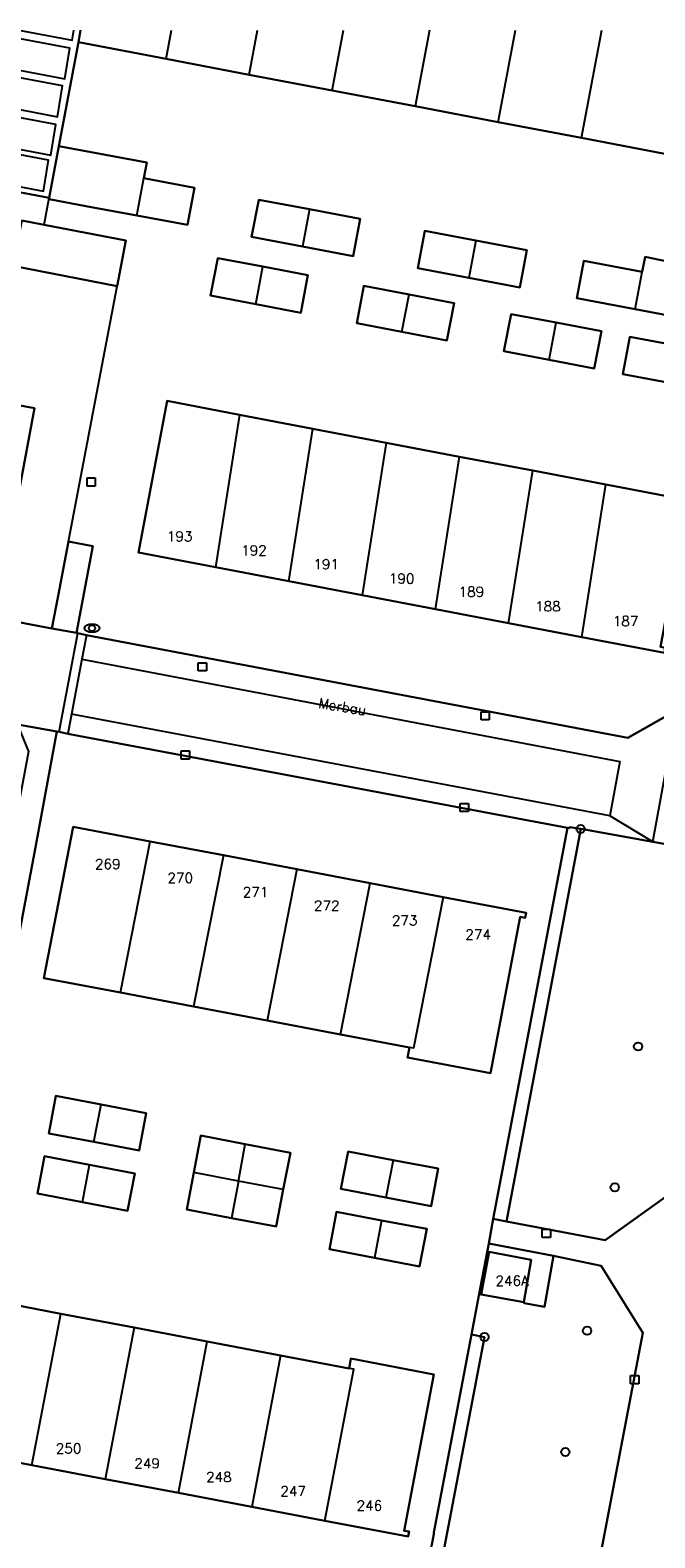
# Model space of a CAD drawing. Header units: metres. Extents: x 108000 to 109000, y 423600 to 424200.
# Tile 56 of 106: x 108507 to 108545, y 424109 to 424200. Entities that reach past the tile are written whole.
import ezdxf

# ---------------------------------------------------------------- set-up
doc = ezdxf.new("R2010")
doc.units = ezdxf.units.M
doc.header["$MEASUREMENT"] = 0
for name, color, linetype in [('Erf', 10, 'Continuous'), ('groenvoorziening', 10, 'Continuous'), ('Hek', 10, 'Continuous'), ('Huisnummers', 10, 'Continuous'), ('kolk', 10, 'Continuous'), ('onverhard', 10, 'Continuous'), ('open verharding', 10, 'Continuous'), ('Openbare_ruimtenaam', 10, 'Continuous'), ('pand', 10, 'Continuous'), ('vegetatieobject', 10, 'Continuous'), ('waterstandmeter', 10, 'Continuous'), ('Wegmarkering', 10, 'Continuous'), ('Woonerf', 10, 'Continuous')]:
    doc.layers.add(name, color=color, linetype=linetype)
doc.styles.get("Standard").update_dxf_attribs({"font": 'txt.shx'})

# ---------------------------------------------------------------- blocks, each defined once
blk = doc.blocks.new('138_ACAD_1_FMEBLOCK62')
at = {"layer": 'Erf', "color": 52, "true_color": 0xd2d200}
for points in [[(21.085, 21.356), (19.481, 12.916), (14.298, 13.901), (9.268, 14.857), (4.24, 15.812), (-0.768, 16.764), (-5.776, 17.716), (-10.784, 18.669), (-15.792, 19.62), (-21.089, 20.627), (-22.264, 14.351), (-16.963, 13.374), (-17.14, 12.42), (-14.089, 11.846), (-14.509, 9.606), (-17.56, 10.17), (-20.629, 10.736), (-22.855, 11.148), (-22.845, 11.232)], [(-21.692, -9.509), (-20.209, -9.791), (-21.2, -15.013), (-21.124, -15.025), (-20.595, -15.155), (12.072, -21.356), (14.978, -19.708), (15.028, -19.71), (16.705, -10.915), (17.477, -6.861), (17.505, -6.713), (22.855, 21.356)]]:
    blk.add_lwpolyline(points, dxfattribs=at)

msp = doc.modelspace()

# ---------------------------------------------------------------- linework, layer by layer
at = {"layer": 'Erf', "color": 52, "true_color": 0xd2d200}
for p, q in [((108508.374, 424189.876), (108492.607, 424192.853)), ((108508.063, 424188.256), (108508.374, 424189.876)), ((108506.713, 424188.515), (108508.063, 424188.256)), ((108509.527, 424169.134), (108512.464, 424184.558))]:
    msp.add_line(p, q, dxfattribs=at)
for points in [[(108520.58, 424187.52), (108521.01, 424189.77), (108524.07, 424189.191), (108527.14, 424188.61), (108526.72, 424186.36), (108523.65, 424186.94), (108520.58, 424187.52)], [(108512.464, 424184.558), (108506.177, 424185.78), (108506.713, 424188.515)], [(108508.063, 424188.256), (108512.996, 424187.31), (108512.464, 424184.558)], [(108530.61, 424185.63), (108531.03, 424187.88), (108534.111, 424187.304), (108537.18, 424186.73), (108536.76, 424184.48), (108533.681, 424185.056), (108530.61, 424185.63)], [(108520.83, 424183.47), (108518.11, 424183.99), (108518.54, 424186.25), (108521.26, 424185.73), (108523.98, 424185.21), (108523.55, 424182.95), (108520.83, 424183.47)], [(108540.2, 424183.83), (108540.62, 424186.08), (108544.14, 424185.419), (108544.321, 424186.319), (108550.972, 424184.938), (108550.429, 424181.847), (108547.22, 424182.5), (108543.719, 424183.163), (108540.2, 424183.83)], [(108529.65, 424181.79), (108526.93, 424182.31), (108527.36, 424184.57), (108530.08, 424184.05), (108532.8, 424183.53), (108532.37, 424181.27), (108529.65, 424181.79)], [(108536.24, 424182.87), (108538.96, 424182.351), (108541.69, 424181.83), (108541.26, 424179.58), (108538.53, 424180.101), (108535.81, 424180.62), (108536.24, 424182.87)], [(108546.64, 424180.89), (108546.21, 424178.63), (108542.98, 424179.25), (108543.41, 424181.5), (108546.64, 424180.89)], [(108501.584, 424178.272), (108507.485, 424177.187), (108505.273, 424165.393), (108499.376, 424166.499), (108501.584, 424178.272)], [(108528.701, 424175.105), (108533.12, 424174.261), (108537.541, 424173.417), (108541.961, 424172.573), (108546.9, 424171.63), (108545.25, 424162.79), (108545.54, 424162.73), (108545.49, 424162.43), (108540.51, 424163.378), (108536.09, 424164.219), (108531.67, 424165.061), (108527.25, 424165.902), (108522.821, 424166.745), (108518.401, 424167.587), (108513.76, 424168.47), (108515.48, 424177.63), (108519.851, 424176.795), (108524.27, 424175.951), (108528.701, 424175.105)], [(108498.212, 424165.851), (108503.967, 424164.76), (108504.483, 424164.663), (108508.527, 424163.896), (108508.905, 424165.867), (108509.527, 424169.134)], [(108533.85, 424121.281), (108534.317, 424123.733), (108534.896, 424126.776), (108535.166, 424128.259), (108539.639, 424151.868), (108509.498, 424157.539), (108508.979, 424157.647), (108508.838, 424157.674), (108507.564, 424150.803), (108501.038, 424116.184), (108499.714, 424109.29), (108499.766, 424109.27), (108500.275, 424109.156), (108530.879, 424103.339), (108530.868, 424103.277), (108531.224, 424103.209), (108531.383, 424104.047), (108531.129, 424104.096), (108530.622, 424104.194), (108531.441, 424108.506), (108531.581, 424109.243), (108531.577, 424109.343), (108533.85, 424121.281)], [(108512.68, 424141.918), (108508.05, 424142.8), (108509.81, 424151.93), (108514.471, 424151.043), (108518.879, 424150.204), (108523.31, 424149.361), (108527.74, 424148.518), (108532.15, 424147.679), (108537.14, 424146.73), (108537.09, 424146.43), (108536.79, 424146.49), (108535, 424137.06), (108529.99, 424138.01), (108530.1, 424138.6), (108525.954, 424139.39), (108521.519, 424140.235), (108517.086, 424141.079), (108512.68, 424141.918)], [(108511.071, 424132.905), (108508.35, 424133.42), (108508.78, 424135.68), (108511.501, 424135.165), (108514.22, 424134.65), (108513.79, 424132.39), (108511.071, 424132.905)], [(108516.67, 424128.83), (108517.09, 424131.06), (108517.51, 424133.29), (108520.2, 424132.778), (108522.92, 424132.26), (108522.495, 424130.029), (108522.07, 424127.8), (108519.371, 424128.315), (108516.67, 424128.83)], [(108510.38, 424129.27), (108507.66, 424129.79), (108508.09, 424132.04), (108510.809, 424131.525), (108513.53, 424131.01), (108513.1, 424128.75), (108510.38, 424129.27)], [(108525.97, 424130.07), (108526.4, 424132.33), (108529.121, 424131.815), (108531.84, 424131.3), (108531.41, 424129.04), (108528.691, 424129.555), (108525.97, 424130.07)], [(108525.28, 424126.43), (108525.71, 424128.69), (108528.429, 424128.175), (108531.15, 424127.66), (108530.72, 424125.4), (108527.999, 424125.915), (108525.28, 424126.43)], [(108507.329, 424113.405), (108502.67, 424114.29), (108504.4, 424123.43), (108509.069, 424122.544), (108513.489, 424121.704), (108517.909, 424120.865), (108522.329, 424120.026), (108526.47, 424119.24), (108526.58, 424119.83), (108531.58, 424118.88), (108529.79, 424109.44), (108530.08, 424109.39), (108530.03, 424109.09), (108525.011, 424110.044), (108520.589, 424110.884), (108516.169, 424111.724), (108511.749, 424112.564), (108507.329, 424113.405)]]:
    msp.add_lwpolyline(points, dxfattribs=at)
at = {"layer": 'groenvoorziening', "color": 3}
for points in [[(108549.554, 424149.584), (108549.107, 424150.24), (108544.784, 424151.015), (108540.439, 424151.793), (108535.952, 424128.109), (108541.913, 424126.973), (108545.813, 424129.785), (108546.169, 424131.824), (108549.554, 424149.584)], [(108544.19, 424121.38), (108541.664, 424125.439), (108538.79, 424126.026), (108538.26, 424122.96), (108537.022, 424123.182), (108537.01, 424123.24), (108534.44, 424123.71), (108534.317, 424123.733), (108533.85, 424121.281), (108534.636, 424121.135), (108532.205, 424108.364), (108531.383, 424104.047), (108531.224, 424103.209), (108535.312, 424102.433), (108538.815, 424101.767), (108540.691, 424103.025), (108544.19, 424121.38)]]:
    msp.add_lwpolyline(points, dxfattribs=at)
at = {"layer": 'Hek', "color": 30}
msp.add_line((108535.166, 424128.259), (108539.639, 424151.868), dxfattribs=at)
msp.add_lwpolyline([(108534.896, 424126.776), (108534.317, 424123.733), (108533.85, 424121.281), (108531.577, 424109.343)], dxfattribs=at)
at = {"layer": 'kolk', "color": 30, "true_color": 0xf07a00}
for p, q in [((108510.653, 424172.479), (108510.653, 424172.979)), ((108510.653, 424172.979), (108511.153, 424172.979)), ((108511.153, 424172.979), (108511.153, 424172.479)), ((108511.153, 424172.479), (108510.653, 424172.479)), ((108517.353, 424161.329), (108517.353, 424161.829)), ((108517.353, 424161.829), (108517.853, 424161.829)), ((108517.853, 424161.329), (108517.353, 424161.329)), ((108517.853, 424161.829), (108517.853, 424161.329)), ((108534.425, 424158.373), (108534.425, 424158.873)), ((108534.425, 424158.873), (108534.925, 424158.873)), ((108534.925, 424158.373), (108534.425, 424158.373)), ((108534.925, 424158.873), (108534.925, 424158.373)), ((108516.332, 424156.012), (108516.332, 424156.512)), ((108516.332, 424156.512), (108516.832, 424156.512)), ((108516.832, 424156.512), (108516.832, 424156.012)), ((108516.832, 424156.012), (108516.332, 424156.012)), ((108533.174, 424152.84), (108533.174, 424153.34)), ((108533.174, 424153.34), (108533.674, 424153.34)), ((108533.674, 424153.34), (108533.674, 424152.84)), ((108533.674, 424152.84), (108533.174, 424152.84)), ((108538.109, 424127.15), (108538.109, 424127.65)), ((108538.109, 424127.65), (108538.609, 424127.65)), ((108538.609, 424127.65), (108538.609, 424127.15)), ((108538.609, 424127.15), (108538.109, 424127.15)), ((108543.449, 424118.305), (108543.449, 424118.805)), ((108543.449, 424118.805), (108543.949, 424118.805)), ((108543.949, 424118.305), (108543.449, 424118.305)), ((108543.949, 424118.805), (108543.949, 424118.305))]:
    msp.add_line(p, q, dxfattribs=at)
at = {"layer": 'onverhard', "color": 255}
for points in [[(108540.439, 424151.793), (108539.77, 424151.913), (108539.746, 424151.848), (108539.639, 424151.868), (108535.166, 424128.259), (108535.952, 424128.109), (108540.439, 424151.793)], [(108532.205, 424108.364), (108534.636, 424121.135), (108533.85, 424121.281), (108531.577, 424109.343), (108531.581, 424109.243), (108531.441, 424108.506)]]:
    msp.add_lwpolyline(points, dxfattribs=at)
at = {"layer": 'open verharding', "color": 255}
for points in [[(108493.946, 424200), (108492.607, 424192.853), (108508.374, 424189.876), (108508.955, 424192.994), (108510.13, 424199.27), (108510.268, 424200)], [(108511.01, 424168.852), (108509.527, 424169.134), (108508.905, 424165.867), (108508.527, 424163.896), (108510.019, 424163.631), (108511.01, 424168.852)], [(108507.564, 424150.803), (108508.838, 424157.674), (108505.451, 424158.283), (108505.431, 424158.152), (108506.516, 424157.941), (108507.116, 424156.471), (108506.17, 424151.415), (108505.472, 424147.934), (108505.503, 424147.927), (108503.938, 424139.663), (108502.363, 424131.35), (108501.701, 424127.862), (108500.137, 424119.567), (108499.473, 424116.078), (108498.221, 424109.58), (108499.714, 424109.29), (108501.038, 424116.184), (108507.564, 424150.803)], [(108534.896, 424126.776), (108534.317, 424123.733), (108534.44, 424123.71), (108534.92, 424126.27), (108537.46, 424125.8), (108537.01, 424123.24), (108537.022, 424123.182), (108538.26, 424122.96), (108538.79, 424126.026), (108534.896, 424126.776)]]:
    msp.add_lwpolyline(points, dxfattribs=at)
at = {"layer": 'pand', "color": 1}
for p, q in [((108515.427, 424198.263), (108515.755, 424200)), ((108520.435, 424197.312), (108520.94, 424200)), ((108525.443, 424196.36), (108526.128, 424200)), ((108531.316, 424200), (108530.451, 424195.408)), ((108535.459, 424194.456), (108536.504, 424200)), ((108540.487, 424193.501), (108541.714, 424200)), ((108515.427, 424198.263), (108520.435, 424197.312)), ((108520.435, 424197.312), (108525.443, 424196.36)), ((108525.443, 424196.36), (108530.451, 424195.408)), ((108530.451, 424195.408), (108535.459, 424194.456)), ((108535.459, 424194.456), (108540.487, 424193.501)), ((108540.487, 424193.501), (108545.517, 424192.545)), ((108513.659, 424188.813), (108514.079, 424191.063)), ((108524.07, 424189.191), (108523.65, 424186.94)), ((108534.111, 424187.304), (108533.681, 424185.056)), ((108520.83, 424183.47), (108521.26, 424185.73)), ((108543.719, 424183.163), (108544.14, 424185.419)), ((108529.65, 424181.79), (108530.08, 424184.05)), ((108538.53, 424180.101), (108538.96, 424182.351)), ((108519.851, 424176.795), (108518.401, 424167.587)), ((108524.27, 424175.951), (108519.851, 424176.795)), ((108522.821, 424166.745), (108524.27, 424175.951)), ((108528.701, 424175.105), (108524.27, 424175.951)), ((108528.701, 424175.105), (108527.25, 424165.902)), ((108533.12, 424174.261), (108528.701, 424175.105)), ((108531.67, 424165.061), (108533.12, 424174.261)), ((108537.541, 424173.417), (108533.12, 424174.261)), ((108536.09, 424164.219), (108537.541, 424173.417)), ((108541.961, 424172.573), (108537.541, 424173.417)), ((108540.51, 424163.378), (108541.961, 424172.573)), ((108518.401, 424167.587), (108522.821, 424166.745)), ((108522.821, 424166.745), (108527.25, 424165.902)), ((108527.25, 424165.902), (108531.67, 424165.061)), ((108531.67, 424165.061), (108536.09, 424164.219)), ((108536.09, 424164.219), (108540.51, 424163.378)), ((108512.68, 424141.918), (108514.471, 424151.043)), ((108518.879, 424150.204), (108514.471, 424151.043)), ((108518.879, 424150.204), (108517.086, 424141.079)), ((108523.31, 424149.361), (108518.879, 424150.204)), ((108523.31, 424149.361), (108521.519, 424140.235)), ((108527.74, 424148.518), (108523.31, 424149.361)), ((108525.954, 424139.39), (108527.74, 424148.518)), ((108532.15, 424147.679), (108527.74, 424148.518)), ((108512.68, 424141.918), (108517.086, 424141.079)), ((108517.086, 424141.079), (108521.519, 424140.235)), ((108521.519, 424140.235), (108525.954, 424139.39)), ((108525.954, 424139.39), (108530.1, 424138.6)), ((108511.071, 424132.905), (108511.501, 424135.165)), ((108519.785, 424130.546), (108520.2, 424132.778)), ((108510.38, 424129.27), (108510.809, 424131.525)), ((108519.785, 424130.546), (108517.09, 424131.06)), ((108529.121, 424131.815), (108528.691, 424129.555)), ((108519.785, 424130.546), (108519.371, 424128.315)), ((108522.495, 424130.029), (108519.785, 424130.546)), ((108528.429, 424128.175), (108527.999, 424125.915)), ((108507.329, 424113.405), (108509.069, 424122.544)), ((108513.489, 424121.704), (108509.069, 424122.544)), ((108513.489, 424121.704), (108511.749, 424112.564)), ((108517.909, 424120.865), (108513.489, 424121.704)), ((108516.169, 424111.724), (108517.909, 424120.865)), ((108522.329, 424120.026), (108517.909, 424120.865)), ((108522.329, 424120.026), (108520.589, 424110.884)), ((108526.47, 424119.24), (108522.329, 424120.026)), ((108507.329, 424113.405), (108511.749, 424112.564)), ((108511.749, 424112.564), (108516.169, 424111.724)), ((108516.169, 424111.724), (108520.589, 424110.884)), ((108520.589, 424110.884), (108525.011, 424110.044))]:
    msp.add_line(p, q, dxfattribs=at)
for points in [[(108510.268, 424200), (108510.13, 424199.27), (108515.427, 424198.263)], [(108514.079, 424191.063), (108514.256, 424192.018), (108508.955, 424192.994), (108508.374, 424189.876), (108508.364, 424189.791), (108510.59, 424189.38), (108513.659, 424188.813)], [(108513.659, 424188.813), (108516.71, 424188.25), (108517.13, 424190.49), (108514.079, 424191.063)], [(108524.07, 424189.191), (108521.01, 424189.77), (108520.58, 424187.52), (108523.65, 424186.94)], [(108506.713, 424188.515), (108506.177, 424185.78), (108512.464, 424184.558), (108512.996, 424187.31), (108508.063, 424188.256), (108506.713, 424188.515)], [(108523.65, 424186.94), (108526.72, 424186.36), (108527.14, 424188.61), (108524.07, 424189.191)], [(108534.111, 424187.304), (108531.03, 424187.88), (108530.61, 424185.63), (108533.681, 424185.056)], [(108533.681, 424185.056), (108536.76, 424184.48), (108537.18, 424186.73), (108534.111, 424187.304)], [(108521.26, 424185.73), (108518.54, 424186.25), (108518.11, 424183.99), (108520.83, 424183.47)], [(108520.83, 424183.47), (108523.55, 424182.95), (108523.98, 424185.21), (108521.26, 424185.73)], [(108544.14, 424185.419), (108540.62, 424186.08), (108540.2, 424183.83), (108543.719, 424183.163)], [(108543.719, 424183.163), (108547.22, 424182.5), (108550.429, 424181.847), (108550.972, 424184.938), (108544.321, 424186.319), (108544.14, 424185.419)], [(108530.08, 424184.05), (108527.36, 424184.57), (108526.93, 424182.31), (108529.65, 424181.79)], [(108529.65, 424181.79), (108532.37, 424181.27), (108532.8, 424183.53), (108530.08, 424184.05)], [(108538.96, 424182.351), (108536.24, 424182.87), (108535.81, 424180.62), (108538.53, 424180.101)], [(108538.53, 424180.101), (108541.26, 424179.58), (108541.69, 424181.83), (108538.96, 424182.351)], [(108546.64, 424180.89), (108543.41, 424181.5), (108542.98, 424179.25), (108546.21, 424178.63), (108546.64, 424180.89)], [(108501.584, 424178.272), (108499.376, 424166.499), (108505.273, 424165.393), (108507.485, 424177.187), (108501.584, 424178.272)], [(108519.851, 424176.795), (108515.48, 424177.63), (108513.76, 424168.47), (108518.401, 424167.587)], [(108540.51, 424163.378), (108545.49, 424162.43), (108545.54, 424162.73), (108545.25, 424162.79), (108546.9, 424171.63), (108541.961, 424172.573)], [(108514.471, 424151.043), (108509.81, 424151.93), (108508.05, 424142.8), (108512.68, 424141.918)], [(108530.1, 424138.6), (108529.99, 424138.01), (108535, 424137.06), (108536.79, 424146.49), (108537.09, 424146.43), (108537.14, 424146.73), (108532.15, 424147.679)], [(108532.15, 424147.679), (108530.36, 424138.56), (108530.1, 424138.6)], [(108511.501, 424135.165), (108508.78, 424135.68), (108508.35, 424133.42), (108511.071, 424132.905)], [(108511.071, 424132.905), (108513.79, 424132.39), (108514.22, 424134.65), (108511.501, 424135.165)], [(108520.2, 424132.778), (108517.51, 424133.29), (108517.09, 424131.06)], [(108510.809, 424131.525), (108508.09, 424132.04), (108507.66, 424129.79), (108510.38, 424129.27)], [(108522.495, 424130.029), (108522.92, 424132.26), (108520.2, 424132.778)], [(108529.121, 424131.815), (108526.4, 424132.33), (108525.97, 424130.07), (108528.691, 424129.555)], [(108510.38, 424129.27), (108513.1, 424128.75), (108513.53, 424131.01), (108510.809, 424131.525)], [(108517.09, 424131.06), (108516.67, 424128.83), (108519.371, 424128.315)], [(108528.691, 424129.555), (108531.41, 424129.04), (108531.84, 424131.3), (108529.121, 424131.815)], [(108519.371, 424128.315), (108522.07, 424127.8), (108522.495, 424130.029)], [(108528.429, 424128.175), (108525.71, 424128.69), (108525.28, 424126.43), (108527.999, 424125.915)], [(108527.999, 424125.915), (108530.72, 424125.4), (108531.15, 424127.66), (108528.429, 424128.175)], [(108537.01, 424123.24), (108537.46, 424125.8), (108534.92, 424126.27), (108534.44, 424123.71), (108537.01, 424123.24)], [(108509.069, 424122.544), (108504.4, 424123.43), (108502.67, 424114.29), (108507.329, 424113.405)], [(108525.011, 424110.044), (108530.03, 424109.09), (108530.08, 424109.39), (108529.79, 424109.44), (108531.58, 424118.88), (108526.58, 424119.83), (108526.47, 424119.24)], [(108525.011, 424110.044), (108526.75, 424119.19), (108526.47, 424119.24)]]:
    msp.add_lwpolyline(points, dxfattribs=at)
at = {"layer": 'vegetatieobject', "color": 3}
for centre in [(108540.439, 424151.793), (108543.902, 424138.667), (108542.496, 424130.166), (108534.636, 424121.135), (108540.825, 424121.512), (108539.512, 424114.197)]:
    msp.add_circle(centre, 0.25, dxfattribs=at)
at = {"layer": 'waterstandmeter', "color": 2}
msp.add_circle((108510.959, 424163.913), 0.188, dxfattribs=at)
msp.add_ellipse((108510.959, 424163.913), major_axis=(0.45, 0), ratio=0.583333, dxfattribs=at)
at = {"layer": 'Wegmarkering', "color": 255}
for points in [[(108504.842, 424197.903), (108509.316, 424197.055), (108509.614, 424198.915), (108505.212, 424199.746), (108504.842, 424197.903)], [(108506.538, 424200), (108509.762, 424199.389), (108509.86, 424200)], [(108504.403, 424195.627), (108508.877, 424194.779), (108509.175, 424196.639), (108504.773, 424197.47), (108504.403, 424195.627)], [(108503.995, 424193.298), (108508.469, 424192.45), (108508.767, 424194.31), (108504.365, 424195.141), (108503.995, 424193.298)], [(108503.563, 424191.137), (108508.037, 424190.289), (108508.335, 424192.149), (108503.933, 424192.98), (108503.563, 424191.137)]]:
    msp.add_lwpolyline(points, dxfattribs=at)
at = {"layer": 'Woonerf', "color": 52, "true_color": 0xd2d200}
for p, q in [((108508.979, 424157.647), (108510.095, 424163.618)), ((108510.624, 424163.489), (108510.095, 424163.618)), ((108510.624, 424163.489), (108510.347, 424162.042)), ((108510.347, 424162.042), (108509.716, 424158.715)), ((108509.716, 424158.715), (108509.498, 424157.539)), ((108542.188, 424152.587), (108509.716, 424158.715)), ((108544.784, 424151.015), (108546.247, 424158.933)), ((108508.979, 424157.647), (108509.498, 424157.539)), ((108544.784, 424151.015), (108542.188, 424152.587))]:
    msp.add_line(p, q, dxfattribs=at)
for points in [[(108510.095, 424163.618), (108510.019, 424163.631), (108508.527, 424163.896), (108504.483, 424164.663)], [(108546.247, 424158.933), (108546.197, 424158.936), (108543.291, 424157.287), (108510.624, 424163.489)], [(108510.347, 424162.042), (108542.799, 424155.871), (108542.188, 424152.587)], [(108503.374, 424158.793), (108505.427, 424158.409), (108505.41, 424158.29), (108505.451, 424158.283), (108508.838, 424157.674), (108508.979, 424157.647)], [(108509.498, 424157.539), (108539.639, 424151.868), (108539.746, 424151.848), (108539.77, 424151.913), (108540.439, 424151.793), (108544.784, 424151.015)], [(108544.784, 424151.015), (108549.107, 424150.24), (108549.554, 424149.584), (108546.169, 424131.824), (108545.813, 424129.785), (108541.913, 424126.973), (108535.952, 424128.109), (108535.166, 424128.259), (108534.896, 424126.776), (108538.79, 424126.026), (108541.664, 424125.439), (108544.19, 424121.38), (108540.691, 424103.025), (108538.815, 424101.767), (108535.312, 424102.433)]]:
    msp.add_lwpolyline(points, dxfattribs=at)

# ---------------------------------------------------------------- block references
at = {"layer": 'Erf', "color": 52, "true_color": 0xd2d200}
msp.add_blockref('138_ACAD_1_FMEBLOCK62', (108531.219, 424178.644), dxfattribs=at)

# ---------------------------------------------------------------- texts
at = {"layer": 'Huisnummers', "color": 255}
for s, p in [('193', (108515.47, 424169.152)), ('192', (108519.953, 424168.3)), ('191', (108524.307, 424167.473)), ('190', (108528.866, 424166.607)), ('189', (108533.07, 424165.807)), ('188', (108537.687, 424164.931)), ('187', (108542.377, 424164.04)), ('269', (108511.131, 424149.377)), ('270', (108515.505, 424148.545)), ('271', (108520.048, 424147.682)), ('272', (108524.344, 424146.867)), ('273', (108529.045, 424145.974)), ('274', (108533.479, 424145.13)), ('246A', (108535.297, 424124.231)), ('250', (108508.771, 424114.111)), ('249', (108513.509, 424113.211)), ('248', (108517.837, 424112.389)), ('247', (108522.317, 424111.536)), ('246', (108526.918, 424110.661))]:
    msp.add_text(s, height=0.6, dxfattribs=at).set_placement(p)
at = {"layer": 'Openbare_ruimtenaam', "color": 255}
msp.add_text('Merbau', height=0.6, rotation=350.8, dxfattribs=at).set_placement((108524.588, 424159.108))

doc.saveas('drawing.dxf')
